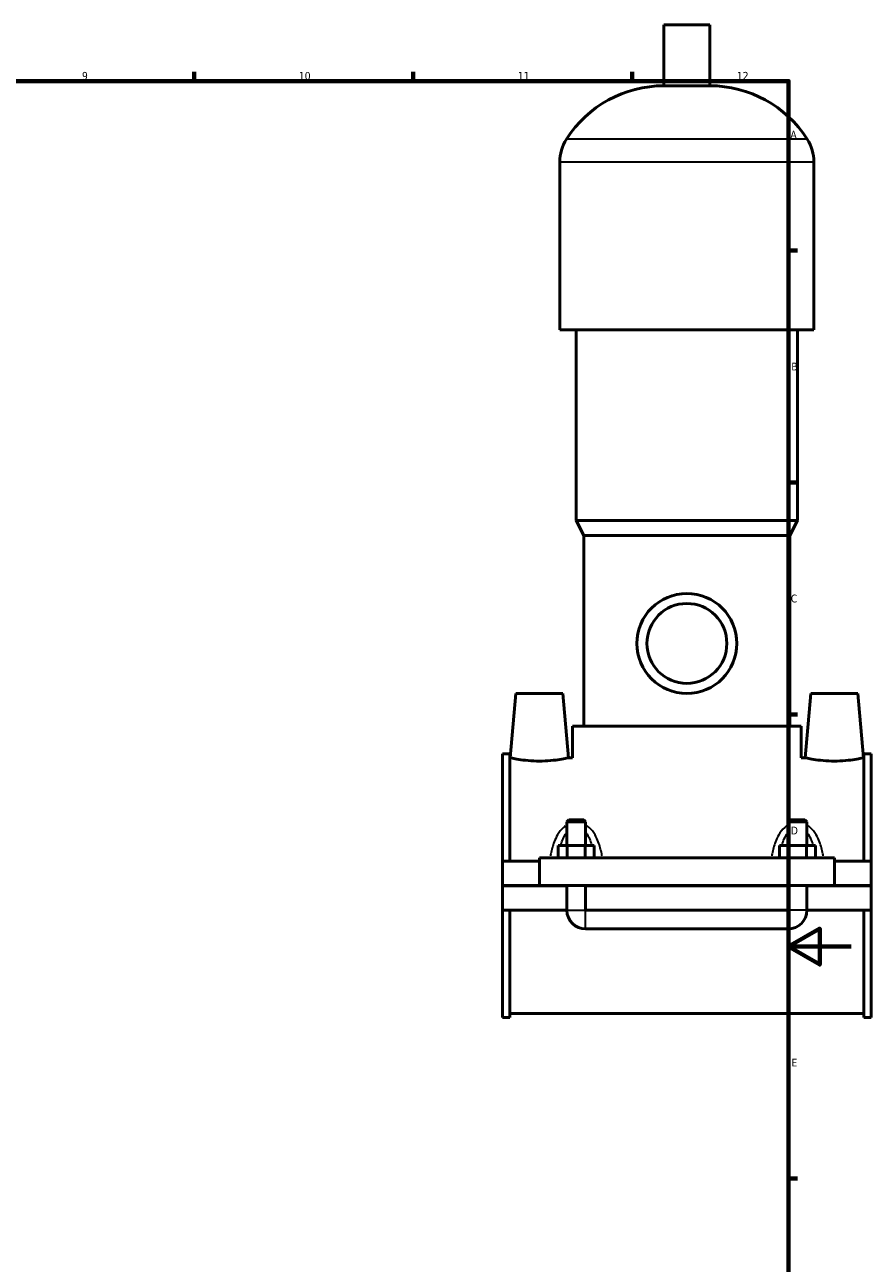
# Model space of a CAD drawing. Header units: millimetres. Extents: x 0 to 946, y -206 to 1211.
# Tile 5 of 7: x 577 to 847, y 196 to 592. Entities that reach past the tile are written whole.
import ezdxf

# ---------------------------------------------------------------- set-up
doc = ezdxf.new("R2010")
doc.units = ezdxf.units.MM
for name, color, linetype, lineweight in [('Border (ISO)', 7, 'Continuous', 70), ('Visible (ISO)', 7, 'Continuous', 50), ('Visible Narrow (ISO)', 7, 'Continuous', 35)]:
    doc.layers.add(name, color=color, linetype=linetype, lineweight=lineweight)
doc.styles.add('Note Text (ISO)', font='tahoma.ttf')

# ---------------------------------------------------------------- blocks, each defined once
blk = doc.blocks.new('Borders Default Border')
at = {"layer": 'Border (ISO)'}
for p, q in [((630.75, 574), (630.75, 576.9)), ((700.83, 574), (700.83, 576.9)), ((770.92, 574), (770.92, 576.9)), ((821, 519.75), (823.9, 519.75)), ((821, 445.5), (823.9, 445.5)), ((821, 371.25), (823.9, 371.25)), ((821, 222.75), (823.9, 222.75))]:
    blk.add_line(p, q, dxfattribs=at)
at = {"layer": 'Border (ISO)', "flags": 128}
for points in [[(20, 20), (20, 574), (821, 574), (821, 20), (20, 20)], [(841, 297), (821, 297), (831, 302.77), (831, 291.23), (821, 297)]]:
    blk.add_lwpolyline(points, dxfattribs=at)
at = {"layer": 'Border (ISO)', "color": 232, "true_color": 0xca0064, "char_height": 2.5, "attachment_point": 7, "style": 'Note Text (ISO)'}
for s, insert in [('9', (594.88, 574.35)), ('10', (664.29, 574.35)), ('11', (734.37, 574.4)), ('12', (804.46, 574.4)), ('A', (821.59, 555.62)), ('B', (821.89, 481.37)), ('C', (821.73, 407.08)), ('D', (821.73, 332.88)), ('E', (821.94, 258.63))]:
    blk.add_mtext(s, dxfattribs=dict(at, insert=insert))

msp = doc.modelspace()

# ---------------------------------------------------------------- linework, layer by layer
at = {"layer": 'Visible (ISO)'}
for p, q in [((795.7837, 591.9961), (781.1437, 591.9961)), ((781.1437, 572.4761), (781.1437, 591.9961)), ((795.7837, 572.4761), (795.7837, 591.9961)), ((795.7837, 572.4761), (781.1437, 572.4761)), ((747.7971, 494.3961), (747.7971, 548.0761)), ((829.1304, 494.3961), (829.1304, 548.0761)), ((829.1304, 494.3961), (747.7971, 494.3961)), ((753.0837, 433.3961), (753.0837, 494.3961)), ((823.8437, 433.3961), (823.8437, 494.3961)), ((823.8437, 433.3961), (753.0837, 433.3961)), ((755.5237, 428.5161), (753.0837, 433.3961)), ((821.4037, 428.5161), (823.8437, 433.3961)), ((821.4037, 428.5161), (755.5237, 428.5161)), ((755.5237, 367.5161), (755.5237, 428.5161)), ((821.4037, 367.5161), (821.4037, 428.5161)), ((733.7637, 377.9961), (731.9659, 357.4461)), ((733.7637, 377.9961), (748.7637, 377.9961)), ((748.7637, 377.9961), (750.5616, 357.4461)), ((828.1637, 377.9961), (826.3659, 357.4461)), ((843.1637, 377.9961), (828.1637, 377.9961)), ((843.1637, 377.9961), (844.9616, 357.4461)), ((825.0637, 367.5161), (751.8637, 367.5161)), ((751.8637, 357.4461), (751.8637, 367.5161)), ((825.0637, 357.4461), (825.0637, 367.5161)), ((729.4637, 324.3711), (729.4637, 358.6746)), ((731.8237, 358.6746), (729.4637, 358.6746)), ((731.8237, 358.6746), (731.8237, 324.3711)), ((731.8237, 357.4461), (731.9659, 357.4461)), ((750.5616, 357.4461), (751.8637, 357.4461)), ((825.0637, 357.4461), (826.3659, 357.4461)), ((844.9616, 357.4461), (845.1037, 357.4461)), ((845.1037, 358.6746), (845.1037, 324.3711)), ((847.4637, 358.6746), (845.1037, 358.6746)), ((847.4637, 324.3711), (847.4637, 358.6746)), ((750.6637, 337.5461), (750.0637, 336.9461)), ((750.0637, 336.9461), (756.0637, 336.9461)), ((750.0637, 336.9461), (750.0637, 329.3711)), ((755.4637, 337.5461), (750.6637, 337.5461)), ((755.4637, 337.5461), (756.0637, 336.9461)), ((756.0637, 336.9461), (756.0637, 329.3711)), ((821.4637, 337.5461), (820.8637, 336.9461)), ((820.8637, 336.9461), (826.8637, 336.9461)), ((820.8637, 329.3711), (820.8637, 336.9461)), ((826.2637, 337.5461), (821.4637, 337.5461)), ((826.2637, 337.5461), (826.8637, 336.9461)), ((826.8637, 329.3711), (826.8637, 336.9461)), ((747.2902, 325.3711), (747.2902, 329.3711)), ((750.177, 329.3711), (747.2902, 329.3711)), ((750.177, 325.3711), (750.177, 329.3711)), ((755.9505, 329.3711), (750.177, 329.3711)), ((755.9505, 325.3711), (755.9505, 329.3711)), ((758.8372, 329.3711), (755.9505, 329.3711)), ((758.8372, 325.3711), (758.8372, 329.3711)), ((818.0902, 325.3711), (818.0902, 329.3711)), ((820.977, 329.3711), (818.0902, 329.3711)), ((820.977, 325.3711), (820.977, 329.3711)), ((826.7505, 329.3711), (820.977, 329.3711)), ((826.7505, 325.3711), (826.7505, 329.3711)), ((829.6372, 329.3711), (826.7505, 329.3711)), ((829.6372, 325.3711), (829.6372, 329.3711)), ((741.2637, 325.3711), (741.2637, 316.5461)), ((741.2637, 325.3711), (835.6637, 325.3711)), ((835.6637, 316.5461), (835.6637, 325.3711)), ((729.4637, 324.3711), (741.2637, 324.3711)), ((729.4637, 316.5461), (729.4637, 324.3711)), ((835.6637, 324.3711), (847.4637, 324.3711)), ((847.4637, 324.3711), (847.4637, 316.5461)), ((729.4637, 316.5461), (741.2637, 316.5461)), ((729.4637, 308.6211), (729.4637, 316.4461)), ((750.0637, 316.4461), (729.4637, 316.4461)), ((741.2637, 316.5461), (835.6637, 316.5461)), ((750.0637, 316.5461), (750.0637, 316.4461)), ((750.0637, 308.6211), (750.0637, 316.4461)), ((756.0637, 316.5461), (756.0637, 316.4461)), ((756.0637, 316.4461), (756.0637, 308.6211)), ((820.8637, 316.4461), (756.0637, 316.4461)), ((807.1, 316.4961), (769.8275, 316.4961)), ((820.8637, 316.4461), (820.8637, 316.5461)), ((820.8637, 308.6211), (820.8637, 316.4461)), ((826.8637, 316.4461), (826.8637, 316.5461)), ((826.8637, 316.4461), (826.8637, 308.6211)), ((847.4637, 316.4461), (826.8637, 316.4461)), ((835.6637, 316.5461), (847.4637, 316.5461)), ((847.4637, 316.4461), (847.4637, 308.6211)), ((729.4637, 274.3176), (729.4637, 308.6211)), ((729.4637, 308.6211), (750.0637, 308.6211)), ((731.8237, 308.6211), (731.8237, 274.3176)), ((756.0637, 308.6211), (820.8637, 308.6211)), ((826.8637, 308.6211), (847.4637, 308.6211)), ((845.1037, 308.6211), (845.1037, 274.3176)), ((847.4637, 274.3176), (847.4637, 308.6211)), ((756.0637, 302.6211), (820.8637, 302.6211)), ((731.8237, 274.3176), (729.4637, 274.3176)), ((731.8237, 275.5461), (845.1037, 275.5461)), ((847.4637, 274.3176), (845.1037, 274.3176))]:
    msp.add_line(p, q, dxfattribs=at)
for radius in [16, 12.8]:
    msp.add_circle((788.4637, 393.9961), radius, dxfattribs=at)
for centre, radius, start, end in [((781.1437, 535.43), 37.0461, 90, 147.387579), ((795.7837, 535.43), 37.0461, 32.612421, 90), ((761.379, 548.0761), 13.5819, 147.387579, 180), ((815.5485, 548.0761), 13.5819, 0, 32.612421), ((756.0637, 308.6211), 6, 180, 270), ((820.8637, 308.6211), 6, 270, 0)]:
    msp.add_arc(centre, radius, start, end, dxfattribs=at)
for points, knots in [([(750.5616, 357.4461), (750.5616, 357.4461), (750.3295, 357.3903), (749.3875, 357.1878), (748.6779, 357.0438), (747.0369, 356.7705), (745.9934, 356.623), (743.6968, 356.4132), (742.4433, 356.3542), (740.0842, 356.3542), (738.8307, 356.4132), (736.5341, 356.623), (735.4906, 356.7705), (733.8495, 357.0438), (733.14, 357.1878), (732.198, 357.3903), (731.9659, 357.4461), (731.9659, 357.4461)], [1.41362497, 1.41362497, 1.41362497, 1.41362497, 1.76658457, 1.76658457, 2.11954416, 2.11954416, 2.47339705, 2.47339705, 2.82724995, 2.82724995, 3.18110284, 3.18110284, 3.53495574, 3.53495574, 3.88791533, 3.88791533, 4.24087492, 4.24087492, 4.24087492, 4.24087492]), ([(844.9616, 357.4461), (844.9616, 357.4461), (844.7295, 357.3903), (843.7875, 357.1878), (843.0779, 357.0438), (841.4369, 356.7705), (840.3934, 356.623), (838.0968, 356.4132), (836.8433, 356.3542), (835.6637, 356.3542), (834.4842, 356.3542), (833.2307, 356.4132), (830.9341, 356.623), (829.8906, 356.7705), (828.2495, 357.0438), (827.54, 357.1878), (826.598, 357.3903), (826.3659, 357.4461), (826.3659, 357.4461)], [4.24087492, 4.24087492, 4.24087492, 4.24087492, 4.59383451, 4.59383451, 4.94679411, 4.94679411, 5.300647, 5.300647, 5.6544999, 5.6544999, 5.6544999, 6.00835279, 6.00835279, 6.36220568, 6.36220568, 6.71516528, 6.71516528, 7.06812487, 7.06812487, 7.06812487, 7.06812487])]:
    msp.add_open_spline(points, degree=3, knots=knots, dxfattribs=at)
for points in [[(769.8274, 316.5461), (769.8275, 316.5295), (769.8275, 316.5128), (769.8275, 316.4961)], [(807.1, 316.4961), (807.1, 316.5128), (807.1, 316.5295), (807.1001, 316.5461)]]:
    msp.add_open_spline(points, degree=3, dxfattribs=at)
at = {"layer": 'Visible Narrow (ISO)'}
for p, q in [((826.5147, 555.3961), (750.4128, 555.3961)), ((828.6297, 548.0761), (748.2978, 548.0761)), ((750.1007, 308.6211), (756.0268, 308.6211)), ((756.0637, 302.6581), (756.0637, 308.5842)), ((820.8637, 302.6581), (820.8637, 308.5842)), ((826.8268, 308.6211), (820.9007, 308.6211))]:
    msp.add_line(p, q, dxfattribs=at)
for points, knots in [([(749.5664, 335.5874), (749.3595, 335.4395), (749.1607, 335.2806), (748.203, 334.4343), (747.5731, 333.6096), (746.6406, 332.0078), (746.2958, 331.2558), (745.5369, 329.2503), (745.1952, 327.9568), (744.8889, 326.4203), (744.8489, 326.2091), (744.8109, 325.997)], [-1.50029258, -1.50029258, -1.50029258, -1.50029258, -1.42288913, -1.42288913, -1.11071699, -1.11071699, -0.86463503, -0.86463503, -0.47744741, -0.47744741, -0.41602091, -0.41602091, -0.41602091, -0.41602091]), ([(748.1504, 329.6067), (748.3444, 330.2527), (748.5681, 330.8769), (749.1385, 332.1612), (749.501, 332.8098), (749.9296, 333.3706)], [0.888162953, 0.888162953, 0.888162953, 0.888162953, 1.110716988, 1.110716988, 1.373061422, 1.373061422, 1.373061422, 1.373061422]), ([(756.1979, 333.3706), (756.6265, 332.8098), (756.989, 332.1612), (757.5594, 330.8769), (757.7831, 330.2527), (757.9771, 329.6067)], [2.382030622, 2.382030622, 2.382030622, 2.382030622, 2.644375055, 2.644375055, 2.86692909, 2.86692909, 2.86692909, 2.86692909]), ([(761.3166, 325.997), (761.2786, 326.2091), (761.2386, 326.4203), (760.9323, 327.9568), (760.5906, 329.2503), (759.8317, 331.2558), (759.4869, 332.0078), (758.5544, 333.6096), (757.9245, 334.4343), (756.9668, 335.2806), (756.768, 335.4395), (756.5611, 335.5874)], [-3.33907114, -3.33907114, -3.33907114, -3.33907114, -3.27764464, -3.27764464, -2.89045701, -2.89045701, -2.64437506, -2.64437506, -2.33220291, -2.33220291, -2.25479947, -2.25479947, -2.25479947, -2.25479947]), ([(820.3664, 335.5874), (820.1595, 335.4395), (819.9607, 335.2806), (819.003, 334.4344), (818.3731, 333.6097), (817.4406, 332.0078), (817.0958, 331.2558), (816.3369, 329.2504), (815.9952, 327.9569), (815.6889, 326.4203), (815.6489, 326.2091), (815.6109, 325.997)], [-1.50029257, -1.50029257, -1.50029257, -1.50029257, -1.42289087, -1.42289087, -1.11071973, -1.11071973, -0.86463881, -0.86463881, -0.47745266, -0.47745266, -0.4160209, -0.4160209, -0.4160209, -0.4160209]), ([(818.9504, 329.6067), (819.1444, 330.2528), (819.3681, 330.8769), (819.9385, 332.1613), (820.301, 332.8098), (820.7296, 333.3706)], [0.888162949, 0.888162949, 0.888162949, 0.888162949, 1.110719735, 1.110719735, 1.373061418, 1.373061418, 1.373061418, 1.373061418]), ([(826.9979, 333.3706), (827.4265, 332.8098), (827.789, 332.1613), (828.3594, 330.8769), (828.5831, 330.2528), (828.7771, 329.6067)], [2.382030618, 2.382030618, 2.382030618, 2.382030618, 2.644372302, 2.644372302, 2.866929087, 2.866929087, 2.866929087, 2.866929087]), ([(832.1166, 325.997), (832.0786, 326.2091), (832.0386, 326.4203), (831.7323, 327.9569), (831.3906, 329.2504), (830.6317, 331.2558), (830.2869, 332.0078), (829.3544, 333.6097), (828.7245, 334.4344), (827.7668, 335.2806), (827.568, 335.4395), (827.3611, 335.5874)], [-3.33907113, -3.33907113, -3.33907113, -3.33907113, -3.27763938, -3.27763938, -2.89045323, -2.89045323, -2.6443723, -2.6443723, -2.33220117, -2.33220117, -2.25479946, -2.25479946, -2.25479946, -2.25479946])]:
    msp.add_open_spline(points, degree=3, knots=knots, dxfattribs=at)
for points in [[(747.2676, 325.3796), (747.2746, 325.4301), (747.2818, 325.4807), (747.289, 325.5311)], [(758.8385, 325.5311), (758.8457, 325.4807), (758.8529, 325.4301), (758.8599, 325.3796)], [(818.0676, 325.3796), (818.0746, 325.4301), (818.0818, 325.4807), (818.089, 325.5311)], [(829.6385, 325.5311), (829.6457, 325.4807), (829.6529, 325.4301), (829.6599, 325.3796)]]:
    msp.add_open_spline(points, degree=3, dxfattribs=at)

# ---------------------------------------------------------------- block references
msp.add_blockref('Borders Default Border', (0, 0))

doc.saveas('drawing.dxf')
